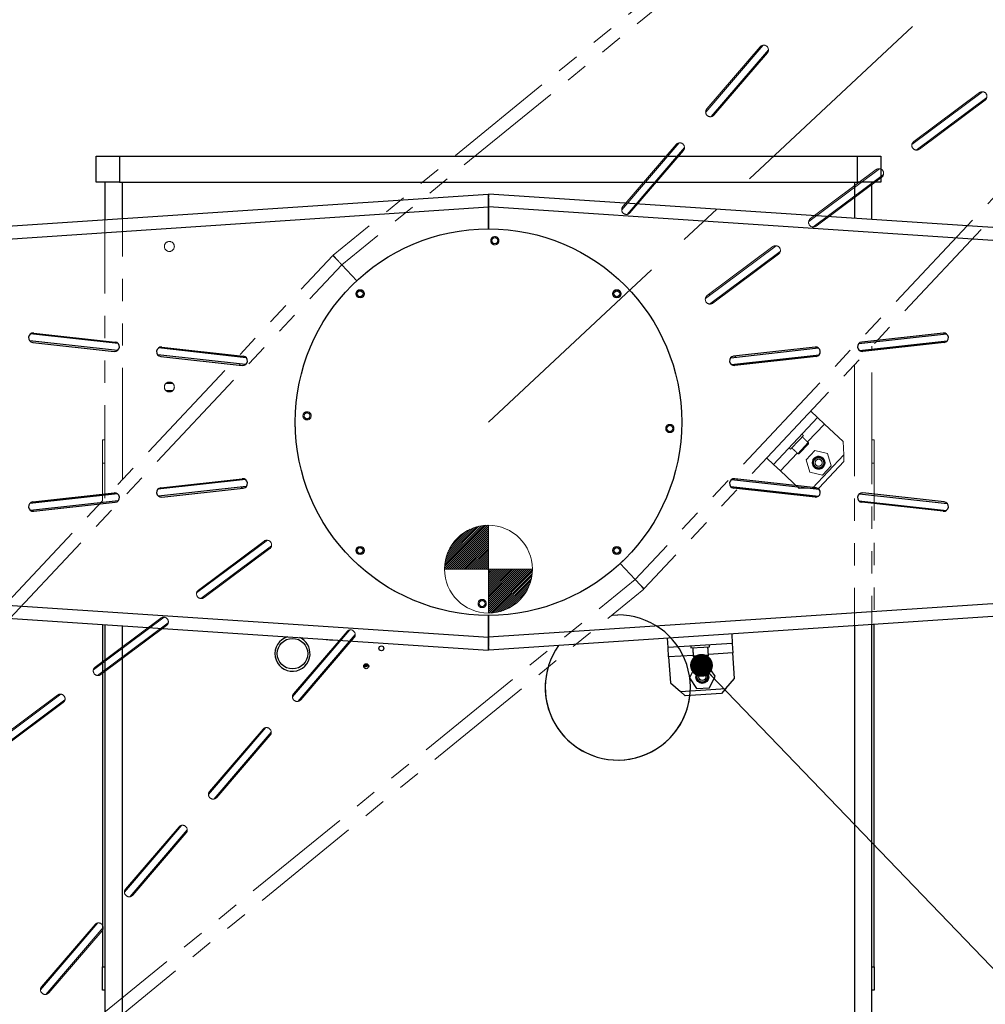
# Model space of a CAD drawing. Header units: millimetres. Extents: x 36 to 589, y 6 to 414.
# Tile 10 of 62: x 142 to 197, y 302 to 358. Entities that reach past the tile are written whole.
import ezdxf

# ---------------------------------------------------------------- set-up
doc = ezdxf.new("R2010")
doc.units = ezdxf.units.MM
doc.linetypes.add('CENTERX2', pattern=[20.32, 12.7, -2.54, 2.54, -2.54])
doc.linetypes.add('PHANTOM', pattern=[12.7, 6.35, -1.27, 1.27, -1.27, 1.27, -1.27])
doc.styles.add('SLDTEXTSTYLE1', font='TXT', dxfattribs={"width": 0.75})
doc.dimstyles.new('SLDDIMSTYLE0', dxfattribs={"dimtxt": 3.5, "dimasz": 5, "dimexe": 0, "dimexo": 0.0625, "dimgap": 0.875, "dimtad": 1, "dimdec": 4, "dimlfac": 15, "dimzin": 12, "dimdsep": 46, "dimtxsty": 'SLDTEXTSTYLE1', "dimsah": 1, "dimcen": 0.09, "dimazin": 0, "dimtfac": 1, "dimtofl": 0, "dimtmove": 0, "dimatfit": 3, "dimfxl": 0, "dimtolj": 1, "dimtzin": 12, "dimarcsym": 0})
doc.dimstyles.new('SLDDIMSTYLE1', dxfattribs={"dimtxt": 3.5, "dimasz": 5, "dimexe": 0, "dimexo": 0.0625, "dimgap": 0.875, "dimtad": 1, "dimlfac": 15, "dimrnd": 1e-09, "dimzin": 12, "dimdsep": 46, "dimtxsty": 'SLDTEXTSTYLE1', "dimsah": 1, "dimcen": 0.09, "dimadec": 0, "dimazin": 0, "dimtfac": 1, "dimtofl": 0, "dimtmove": 0, "dimatfit": 3, "dimfxl": 0, "dimtolj": 1, "dimtzin": 12, "dimarcsym": 0})
doc.dimstyles.new('SLDDIMSTYLE2', dxfattribs={"dimtxt": 1.3, "dimasz": 1.3, "dimexe": 0, "dimexo": 0.0625, "dimgap": 0.325, "dimtad": 0, "dimtih": 1, "dimtoh": 1, "dimdec": 0, "dimrnd": 1e-09, "dimzin": 0, "dimdsep": 46, "dimtxsty": 'Standard', "dimblk1": 'DOT', "dimblk2": 'DOT', "dimsah": 1, "dimcen": 0.09, "dimadec": 0, "dimazin": 0, "dimtfac": 1, "dimtdec": 0, "dimtofl": 0, "dimtmove": 0, "dimatfit": 3, "dimldrblk": 'DOT', "dimfxl": 0, "dimtolj": 1, "dimtzin": 0, "dimarcsym": 0})

# ---------------------------------------------------------------- blocks, each defined once
blk = doc.blocks.new('Schwerpunkt')
at = {"linetype": 'Continuous', "true_color": 0x808080}
h = blk.add_hatch(dxfattribs=at)
h.set_pattern_fill('ANSI31', color=8, scale=0.25, style=0)
edge = h.paths.add_edge_path(flags=0)
edge.add_line((0, 0), (-25, 0))
edge.add_arc((0, 0), 25, 90, 180, ccw=False)
edge.add_line((0, 25), (0, 0))
h = blk.add_hatch(dxfattribs=at)
h.set_pattern_fill('ANSI31', color=8, scale=0.25, style=0)
edge = h.paths.add_edge_path(flags=0)
edge.add_line((0, 0), (25, 0))
edge.add_arc((0, 0), 25, 270, 360, ccw=False)
edge.add_line((0, -25), (0, 0))
at = {"color": 7, "linetype": 'Continuous', "lineweight": 0}
for q in [(0, 25), (-25, 0), (0, -25), (25, 0)]:
    blk.add_line((0, 0), q, dxfattribs=at)
blk.add_circle((0, 0), 25, dxfattribs=at)
for start, end in [(90, 180), (270, 0)]:
    blk.add_arc((0, 0), 25, start, end, dxfattribs=at)
blk = doc.blocks.new('*D2')
at = {"color": 7, "linetype": 'Continuous', "lineweight": 0}
for p, q in [((228.882, 391.076), (234.421, 396.241)), ((196.525, 278.437), (280.825, 278.437))]:
    blk.add_line(p, q, dxfattribs=at)
blk.add_arc((108.091, 278.437), 171.734, 0, 43, dxfattribs=at)
for points in [[(233.689, 395.559), (236.564, 391.416), (237.527, 392.289)], [(279.825, 278.437), (280.402, 283.446), (279.102, 283.427)]]:
    blk.add_solid(points, dxfattribs=at)
at = {"color": 7, "linetype": 'Continuous', "lineweight": 0, "insert": (267.907, 352.826), "char_height": 3.5, "attachment_point": 1, "rotation": 293.8166, "style": 'SLDTEXTSTYLE1'}
blk.add_mtext('43°', dxfattribs=at)
blk = doc.blocks.new('*D3')
at = {"color": 7, "linetype": 'Continuous', "lineweight": 0}
for p, q in [((246.592, 333.103), (246.592, 267.437)), ((91.125, 332.437), (91.125, 267.437)), ((91.125, 268.437), (246.592, 268.437))]:
    blk.add_line(p, q, dxfattribs=at)
for centre, start, end in [((160.876, 271.214), 153.4349, 206.5651), ((163.286, 271.214), 333.4349, 26.5651)]:
    blk.add_arc(centre, 6.21, start, end, dxfattribs=at)
for points in [[(91.125, 268.437), (96.125, 267.787), (96.125, 269.087)], [(246.592, 268.437), (241.592, 269.087), (241.592, 267.787)]]:
    blk.add_solid(points, dxfattribs=at)
at = {"color": 7, "linetype": 'Continuous', "lineweight": 0, "insert": (156.909, 272.948), "char_height": 3.5, "attachment_point": 1, "style": 'SLDTEXTSTYLE1'}
blk.add_mtext('2332', dxfattribs=at)
blk = doc.blocks.new('*D4')
at = {"color": 7, "linetype": 'Continuous', "lineweight": 0}
for p, q in [((112.859, 351.77), (80.125, 351.77)), ((81.125, 351.77), (81.125, 278.437)), ((141.192, 278.437), (80.125, 278.437))]:
    blk.add_line(p, q, dxfattribs=at)
for centre, start, end in [((78.348, 319.063), 63.4349, 116.5651), ((78.348, 316.653), 243.4349, 296.5651)]:
    blk.add_arc(centre, 6.21, start, end, dxfattribs=at)
for points in [[(81.125, 351.77), (80.475, 346.77), (81.775, 346.77)], [(81.125, 278.437), (81.775, 283.437), (80.475, 283.437)]]:
    blk.add_solid(points, dxfattribs=at)
at = {"color": 7, "linetype": 'Continuous', "lineweight": 0, "insert": (76.614, 312.686), "char_height": 3.5, "attachment_point": 1, "rotation": 90, "style": 'SLDTEXTSTYLE1'}
blk.add_mtext('1100', dxfattribs=at)
blk = doc.blocks.new('_DOT')
at = {"color": 0, "linetype": 'ByBlock', "lineweight": -2}
blk.add_line((-0.5, 0), (-1, 0), dxfattribs=at)
at = {"color": 0, "linetype": 'ByBlock', "const_width": 0.5}
blk.add_lwpolyline([(-0.25, 0, 1), (0.25, 0, 1)], format="xyb", close=True, dxfattribs=at)

msp = doc.modelspace()

# ---------------------------------------------------------------- linework, layer by layer
at = {"color": 7, "linetype": 'CENTERX2', "lineweight": 0}
msp.add_line((168.8587426, 335.1033598), (228.1503731, 390.3936997), dxfattribs=at)
at = {"color": 0, "linetype": 'PHANTOM', "lineweight": 0}
for p, q in [((201.432138, 378.3742264), (160.0224734, 344.6117719)), ((201.9333772, 377.8367132), (160.5064039, 344.0601465)), ((213.7951696, 365.1164981), (177.2110814, 326.146573)), ((214.2964088, 364.5789849), (177.7276058, 325.6253419)), ((181.2239547, 352.7514872), (184.4981928, 356.5583056)), ((184.3312604, 356.4678565), (181.2884042, 352.9296643)), ((181.5281857, 352.4917841), (184.8001026, 356.2959036)), ((184.7356252, 356.1201015), (181.6927691, 352.5819093)), ((192.9687361, 350.9117185), (196.9910878, 353.9097528)), ((196.8118261, 353.8576495), (193.0699938, 351.0690174)), ((193.2058543, 350.5895683), (197.2325208, 353.5908186)), ((197.1305269, 353.4300115), (193.3886946, 350.6413794)), ((176.4423145, 347.1920762), (179.7159627, 350.9982087)), ((179.5496293, 350.9078402), (176.5067731, 347.3696479)), ((176.7459516, 346.9316826), (180.0184663, 350.7364972)), ((179.9539941, 350.5600852), (176.9111379, 347.021893)), ((146.5254093, 348.7700265), (146.5254093, 350.2366931)), ((146.5254093, 350.2366931), (147.8587426, 350.2366931)), ((147.8587426, 350.2366931), (147.8587426, 348.7700265)), ((147.8587426, 350.2366931), (166.9214416, 350.2366931)), ((187.0885853, 346.5289855), (191.1116755, 349.5275702)), ((190.9318039, 349.4755133), (187.1899717, 346.6868812)), ((187.3264337, 346.2073796), (191.3523782, 349.2080917)), ((147.8587426, 348.7700265), (146.5254093, 348.7700265)), ((147.0254093, 348.7700265), (147.0254093, 330.7714276)), ((147.8587426, 348.7700265), (165.1225743, 348.7700265)), ((148.0254093, 331.8366427), (148.0254093, 348.7700265)), ((191.2505048, 349.0478753), (187.5086725, 346.2592432)), ((176.6156049, 347.3935537), (176.5582845, 347.4295446)), ((177.009321, 347.136059), (176.9538773, 347.1734291)), ((181.2084361, 342.1462538), (185.2322615, 345.1453864)), ((185.0517818, 345.0933771), (181.3099496, 342.304745)), ((181.4470148, 341.8251922), (185.4722339, 344.8253636)), ((123.4210765, 305.6277346), (159.9898795, 344.5813776)), ((185.3704826, 344.6657392), (181.6286504, 341.877107)), ((123.9223157, 305.0902214), (160.5064039, 344.0601465)), ((160.5064039, 344.0601465), (161.3567607, 343.1482505)), ((161.3567607, 343.1482505), (160.5064039, 344.0601465)), ((181.4640979, 342.3368097), (181.4306864, 342.3947251)), ((181.6919944, 341.9243147), (181.6600896, 341.9840061)), ((190.692076, 280.7700265), (190.692076, 339.435292)), ((189.692076, 338.3700768), (189.692076, 280.7700265)), ((187.2100018, 335.7261338), (187.5988403, 335.3611009)), ((187.5988403, 335.3611009), (185.0892392, 332.6878358)), ((187.5988403, 335.3611009), (187.9876789, 334.996068)), ((187.9876789, 334.996068), (187.0294676, 333.9753668)), ((189.056985, 333.9922276), (187.9876789, 334.996068)), ((146.892076, 334.1033598), (147.0254093, 334.1033598)), ((146.892076, 332.7700265), (146.892076, 334.1033598)), ((186.0567746, 333.5626232), (186.5573285, 334.0958208)), ((186.5573285, 334.0958208), (186.7868404, 334.3403003)), ((190.692076, 334.1033598), (190.8254093, 334.1033598)), ((190.8254093, 334.1033598), (190.8254093, 332.7700265)), ((187.0683514, 333.9388635), (186.475173, 333.3070008)), ((187.070732, 333.8634763), (186.5505601, 333.3093814)), ((187.4448919, 333.4925479), (186.9443563, 332.9593698)), ((188.1569056, 333.3256604), (187.4448919, 333.4925479)), ((189.0807906, 333.2383561), (189.056985, 333.9922276)), ((185.0892392, 332.6878358), (184.7004006, 333.0528686)), ((186.4362891, 333.3435041), (185.4780778, 332.3228029)), ((186.9443563, 332.9593698), (187.1558343, 332.2593042)), ((187.3012553, 331.3427681), (189.0807906, 333.2383561)), ((188.3683835, 332.6255948), (188.1569056, 333.3256604)), ((189.0807906, 333.2383561), (189.0926935, 332.8614204)), ((147.0254093, 332.7700265), (146.892076, 332.7700265)), ((146.892076, 332.7700265), (146.892076, 330.6293989)), ((185.4780778, 332.3228029), (185.0892392, 332.6878358)), ((189.0926935, 332.8614204), (187.678191, 331.3546709)), ((187.8678479, 332.0924167), (188.3683835, 332.6255948)), ((190.8254093, 332.7700265), (190.692076, 332.7700265)), ((190.8254093, 304.1033598), (190.8254093, 332.7700265)), ((185.4780778, 332.3228029), (186.5473838, 331.3189624)), ((187.1558343, 332.2593042), (187.8678479, 332.0924167)), ((186.5473838, 331.3189624), (187.3012553, 331.3427681)), ((187.678191, 331.3546709), (187.3012553, 331.3427681)), ((156.2704705, 328.3815274), (152.2452514, 325.381356)), ((152.3470026, 325.5409804), (156.0888349, 328.3296125)), ((156.5090492, 328.0604658), (152.4852238, 325.0613332)), ((152.6657034, 325.1133424), (156.4075357, 327.9019746)), ((156.0254908, 328.2824048), (156.0573957, 328.2227134)), ((156.2533874, 327.8699099), (156.2867989, 327.8119944)), ((176.3607246, 327.0584691), (177.2110814, 326.146573)), ((177.2110814, 326.146573), (176.3607246, 327.0584691)), ((135.7841081, 292.3700064), (177.2110814, 326.146573)), ((136.2853473, 291.8324932), (177.6950119, 325.5949476)), ((150.3910516, 323.9993399), (146.3651071, 320.9986279)), ((146.4669805, 321.1588442), (150.2088128, 323.9474763)), ((150.6289, 323.677734), (146.6058098, 320.6791493)), ((146.7856813, 320.7312063), (150.5275136, 323.5198384)), ((160.9715337, 323.275037), (157.6990189, 319.4702224)), ((157.7634912, 319.6466344), (160.8063473, 323.1848266)), ((161.2751708, 323.0146434), (158.0015226, 319.2085109)), ((158.167856, 319.2988794), (161.2107121, 322.8370716)), ((160.7081642, 323.0706606), (160.7636079, 323.0332905)), ((161.1018804, 322.8131659), (161.1592008, 322.7771749)), ((144.511631, 319.6171512), (140.4849645, 316.615901)), ((140.5869584, 316.776708), (144.3287906, 319.5653402)), ((144.7487492, 319.295001), (140.7263974, 316.2969668)), ((140.9056592, 316.3490701), (144.6474915, 319.1377022)), ((156.1892996, 317.7149355), (152.9173827, 313.910816)), ((152.98186, 314.0866181), (156.0247162, 317.6248103)), ((156.4935306, 317.4552324), (153.2192924, 313.648414)), ((153.3862248, 313.7388631), (156.429081, 317.2770553)), ((151.4070641, 312.1548324), (148.1357479, 308.3514112)), ((148.2002289, 308.5266018), (151.2430851, 312.064794)), ((151.7118891, 311.8958198), (148.4370636, 308.0883187)), ((148.6045937, 308.1788468), (151.6474499, 311.717039)), ((146.6248273, 306.5947277), (143.3541144, 302.7920081)), ((143.4185978, 302.9665854), (146.4614539, 306.5047776)), ((146.9302462, 306.3364057), (143.6548362, 302.5282249)), ((143.8229626, 302.6188304), (146.8658188, 306.1570227)), ((190.692076, 304.1033598), (190.8254093, 304.1033598)), ((190.8254093, 304.1033598), (190.8254093, 302.7700265)), ((190.8254093, 302.7700265), (190.692076, 302.7700265))]:
    msp.add_line(p, q, dxfattribs=at)
at = {"color": 7, "linetype": 'Continuous', "lineweight": 30}
for p, q in [((146.5254093, 348.7700265), (146.5254093, 350.2366931)), ((146.5254093, 350.2366931), (147.8587426, 350.2366931)), ((147.8587426, 350.2366931), (147.8587426, 348.7700265)), ((147.8587426, 350.2366931), (189.8587426, 350.2366931)), ((189.8587426, 348.7700265), (189.8587426, 350.2366931)), ((189.8587426, 350.2366931), (191.192076, 350.2366931)), ((191.192076, 350.2366931), (191.192076, 348.7700265)), ((147.8587426, 348.7700265), (146.5254093, 348.7700265)), ((147.0254093, 348.7700265), (147.0254093, 346.6316864)), ((147.8587426, 348.7700265), (189.8587426, 348.7700265)), ((148.0254093, 346.6982585), (148.0254093, 348.7700265)), ((189.692076, 348.7700265), (189.692076, 346.6982585)), ((191.192076, 348.7700265), (189.8587426, 348.7700265)), ((190.692076, 346.6316864), (190.692076, 348.7700265)), ((115.5254093, 344.534666), (168.8364594, 348.0836934)), ((222.192076, 344.534666), (168.8810259, 348.0836934)), ((115.5254093, 343.7997095), (168.8587426, 347.3502203)), ((168.8587426, 347.3502203), (168.8587426, 346.1033598)), ((168.8587426, 346.1033598), (168.8587426, 347.3502203)), ((222.192076, 343.7997095), (168.8587426, 347.3502203)), ((147.7340217, 339.1799089), (142.7466899, 339.7306238)), ((147.7794051, 339.5773288), (142.788535, 340.1284344)), ((142.9137424, 339.6460237), (147.5521878, 339.1335767)), ((142.9723078, 340.1761318), (147.6107532, 339.6636847)), ((189.9380802, 339.5773288), (194.9289503, 340.1284344)), ((189.9834635, 339.1799089), (194.9707953, 339.7306238)), ((194.7451775, 340.1761318), (190.1067321, 339.6636847)), ((194.8037429, 339.6460237), (190.1652975, 339.1335767)), ((155.0679846, 338.7725037), (150.0780137, 339.3235101)), ((150.2612934, 339.3708578), (154.8997388, 338.8584108)), ((182.6495007, 338.7725037), (187.6394716, 339.3235101)), ((187.4561919, 339.3708578), (182.8177464, 338.8584108)), ((155.0235064, 338.3749839), (150.0352633, 338.9257994)), ((150.202728, 338.8407498), (154.8411734, 338.3283027)), ((154.8212163, 338.8670858), (154.8038406, 338.8016712)), ((182.6939788, 338.3749839), (187.6822219, 338.9257994)), ((187.5147572, 338.8407498), (182.8763118, 338.3283027)), ((182.9136446, 338.8016712), (182.8962689, 338.8670858)), ((154.7065685, 338.409981), (154.6915058, 338.3448377)), ((183.0259794, 338.3448377), (183.0109168, 338.409981)), ((155.0235064, 331.8317357), (150.0352633, 331.2809201)), ((150.202728, 331.3659698), (154.8411734, 331.8784168)), ((154.6915058, 331.8618818), (154.7065685, 331.7967385)), ((182.6939788, 331.8317357), (187.6822219, 331.2809201)), ((187.5147572, 331.3659698), (182.8763118, 331.8784168)), ((183.0109168, 331.7967385), (183.0259794, 331.8618818)), ((155.0679846, 331.4342158), (150.0780137, 330.8832095)), ((150.2612934, 330.8358617), (154.8997388, 331.3483088)), ((154.8038406, 331.4050483), (154.8212163, 331.3396338)), ((182.6495007, 331.4342158), (187.6394716, 330.8832095)), ((187.4561919, 330.8358617), (182.8177464, 331.3483088)), ((182.8962689, 331.3396338), (182.9136446, 331.4050483)), ((147.7340217, 331.0268107), (142.7466899, 330.4760958)), ((142.9137424, 330.5606959), (147.5521878, 331.0731429)), ((189.9834635, 331.0268107), (194.9707953, 330.4760958)), ((194.8037429, 330.5606959), (190.1652975, 331.0731429)), ((147.7794051, 330.6293908), (142.788535, 330.0782852)), ((142.9723078, 330.0305878), (147.6107532, 330.5430348)), ((189.9380802, 330.6293908), (194.9289503, 330.0782852)), ((194.7451775, 330.0305878), (190.1067321, 330.5430348)), ((115.5254093, 326.4070101), (168.8587426, 322.8564993)), ((222.192076, 326.4070101), (168.8587426, 322.8564993)), ((115.5254093, 325.6720536), (168.8364594, 322.1230262)), ((222.192076, 325.6720536), (168.8810259, 322.1230262)), ((168.8587426, 324.1033598), (168.8587426, 322.8564993)), ((168.8587426, 322.8564993), (168.8587426, 324.1033598)), ((146.892076, 323.5839094), (146.892076, 304.1033598)), ((147.0254093, 323.5750331), (147.0254093, 280.7700265)), ((148.0254093, 280.7700265), (148.0254093, 323.508461)), ((189.692076, 323.508461), (189.692076, 280.7700265)), ((190.692076, 280.7700265), (190.692076, 323.5750331)), ((190.8254093, 304.1033598), (190.8254093, 323.5839094)), ((182.7047348, 323.0432992), (182.7401615, 322.5111438)), ((179.0815929, 322.2675853), (179.0461663, 322.7997407)), ((182.7401615, 322.5111438), (179.0815929, 322.2675853)), ((179.1170196, 321.7354299), (179.0815929, 322.2675853)), ((180.3858071, 322.2475068), (181.115529, 322.2960859)), ((181.115529, 322.2960859), (181.450118, 322.3183602)), ((182.7401615, 322.5111438), (182.7755882, 321.9789884)), ((180.5139276, 321.8284249), (179.1170196, 321.7354299)), ((179.1170196, 321.7354299), (179.214443, 320.2720025)), ((181.3822229, 321.8327778), (180.5174703, 321.7752094)), ((181.33255, 321.7760196), (180.5742286, 321.7255365)), ((182.7755882, 321.9789884), (181.3786802, 321.8859933)), ((182.8730116, 320.515561), (182.7755882, 321.9789884)), ((180.6235255, 321.2009859), (180.3007471, 320.5447627)), ((181.3532207, 321.2495632), (180.6235255, 321.2009859)), ((181.7601375, 320.6419173), (181.3532207, 321.2495632)), ((181.4373591, 319.9856941), (181.7601375, 320.6419173)), ((179.214443, 320.2720025), (179.7820252, 319.7752737)), ((180.3007471, 320.5447627), (180.7076639, 319.9371168)), ((182.3762828, 319.9479789), (182.8730116, 320.515561)), ((179.7820252, 319.7752737), (182.3762828, 319.9479789)), ((180.0658162, 319.5269094), (179.7820252, 319.7752737)), ((182.1279185, 319.6641878), (180.0658162, 319.5269094)), ((180.7076639, 319.9371168), (181.4373591, 319.9856941)), ((182.3762828, 319.9479789), (182.1279185, 319.6641878)), ((146.892076, 302.7700265), (146.892076, 304.1033598)), ((146.892076, 304.1033598), (147.0254093, 304.1033598)), ((190.692076, 304.1033598), (190.8254093, 304.1033598)), ((190.8254093, 304.1033598), (190.8254093, 302.7700265)), ((147.0254093, 302.7700265), (146.892076, 302.7700265)), ((190.8254093, 302.7700265), (190.692076, 302.7700265))]:
    msp.add_line(p, q, dxfattribs=at)
at = {"color": 7, "linetype": 'Continuous', "lineweight": 30, "flags": 128}
for points in [[(175.8902936, 324.1235105), (175.9107791, 324.1251155), (176.2233779, 324.1369531)], [(159.622216, 322.7364375), (159.8002903, 322.7159353), (159.9767604, 322.7128348)]]:
    msp.add_lwpolyline(points, dxfattribs=at)
at = {"color": 7, "linetype": 'Continuous', "lineweight": 30}
for centre, radius in [((168.8587426, 335.1033598), 11), ((161.5519726, 342.4101299), 0.2333333), ((161.5519726, 342.4101299), 0.1666667), ((176.1655127, 342.4101299), 0.2333333), ((176.1655127, 342.4101299), 0.1666667), ((161.5519726, 327.7965897), 0.2333333), ((161.5519726, 327.7965897), 0.1666667), ((176.1655127, 327.7965897), 0.2333333), ((176.1655127, 327.7965897), 0.1666667), ((157.7023353, 321.9248791), 0.8666667), ((162.7622882, 322.2270715), 0.14), ((161.9007896, 321.2094282), 0.14), ((181.0304423, 320.59334), 0.3666667), ((181.0304423, 320.59334), 0.3333333), ((181.0304423, 320.59334), 0.3233333), ((181.0304423, 320.59334), 0.29), ((181.0304423, 320.59334), 0.2)]:
    msp.add_circle(centre, radius, dxfattribs=at)
at = {"color": 0, "linetype": 'PHANTOM', "lineweight": 0}
for centre, radius in [((168.8587426, 335.1033598), 11), ((150.692076, 345.1033598), 0.2833333), ((169.2193708, 345.4303983), 0.2333333), ((169.2193708, 345.4303983), 0.1666667), ((150.692076, 337.1033598), 0.2833333), ((158.5317041, 335.4639879), 0.2333333), ((158.5317041, 335.4639879), 0.1666667), ((179.1857812, 334.7427317), 0.2333333), ((179.1857812, 334.7427317), 0.1666667), ((187.6563699, 332.7924823), 0.3666667), ((187.6563699, 332.7924823), 0.3333333), ((187.6563699, 332.7924823), 0.3233333), ((187.6563699, 332.7924823), 0.29), ((187.6563699, 332.7924823), 0.2), ((168.4981145, 324.7763212), 0.2333333), ((168.4981145, 324.7763212), 0.1666667)]:
    msp.add_circle(centre, radius, dxfattribs=at)
for centre, radius, start, end in [((184.5334428, 356.293979), 0.2666667, 319.30436771, 139.30436771), ((196.9711765, 353.6438305), 0.2666667, 306.69563229, 126.69563229), ((181.4905867, 352.7557868), 0.2666667, 139.30436771, 319.30436771), ((179.7518117, 350.7339627), 0.2666667, 319.30436771, 139.30436771), ((193.2293442, 350.8551984), 0.2666667, 126.69563229, 306.69563229), ((191.0911544, 349.2616943), 0.2666667, 306.69563229, 126.69563229), ((176.7089555, 347.1957704), 0.2666667, 139.30436771, 319.30436771), ((187.3493221, 346.4730622), 0.2666667, 126.69563229, 306.69563229), ((185.2111322, 344.8795581), 0.2666667, 306.69563229, 126.69563229), ((181.4693, 342.090926), 0.2666667, 126.69563229, 306.69563229), ((187.0318481, 333.8999796), 0.0533333, 316.8086792, 46.8086792), ((186.5116763, 333.3458847), 0.0533333, 226.8086792, 316.8086792), ((156.2481853, 328.1157935), 0.2666667, 306.69563229, 126.69563229), ((152.506353, 325.3271614), 0.2666667, 126.69563229, 306.69563229), ((150.3681632, 323.7336574), 0.2666667, 306.69563229, 126.69563229), ((161.0085297, 323.0109491), 0.2666667, 319.30436771, 139.30436771), ((146.6263309, 320.9450252), 0.2666667, 126.69563229, 306.69563229), ((144.488141, 319.3515212), 0.2666667, 306.69563229, 126.69563229), ((157.9656736, 319.4727569), 0.2666667, 139.30436771, 319.30436771), ((156.2268986, 317.4509328), 0.2666667, 319.30436771, 139.30436771), ((153.1840424, 313.9127406), 0.2666667, 139.30436771, 319.30436771), ((151.4452675, 311.8909165), 0.2666667, 319.30436771, 139.30436771), ((148.4024113, 308.3527243), 0.2666667, 139.30436771, 319.30436771), ((146.6636363, 306.3309001), 0.2666667, 319.30436771, 139.30436771), ((143.6207802, 302.7927079), 0.2666667, 139.30436771, 319.30436771)]:
    msp.add_arc(centre, radius, start, end, dxfattribs=at)
at = {"color": 7, "linetype": 'Continuous', "lineweight": 30}
for centre, radius, start, end in [((142.9430251, 339.9110777), 0.2666667, 83.69563229, 263.69563229), ((147.5814705, 339.3986307), 0.2666667, 263.69563229, 83.69563229), ((190.1360148, 339.3986307), 0.2666667, 96.30436771, 276.30436771), ((194.7744602, 339.9110777), 0.2666667, 276.30436771, 96.30436771), ((150.2320107, 339.1058038), 0.2666667, 83.69563229, 263.69563229), ((187.4854745, 339.1058038), 0.2666667, 276.30436771, 96.30436771), ((154.8704561, 338.5933568), 0.2666667, 263.69563229, 83.69563229), ((182.8470291, 338.5933568), 0.2666667, 96.30436771, 276.30436771), ((154.8704561, 331.6133628), 0.2666667, 276.30436771, 96.30436771), ((182.8470291, 331.6133628), 0.2666667, 83.69563229, 263.69563229), ((150.2320107, 331.1009158), 0.2666667, 96.30436771, 276.30436771), ((187.4854745, 331.1009158), 0.2666667, 263.69563229, 83.69563229), ((147.5814705, 330.8080889), 0.2666667, 276.30436771, 96.30436771), ((190.1360148, 330.8080889), 0.2666667, 83.69563229, 263.69563229), ((142.9430251, 330.2956418), 0.2666667, 96.30436771, 276.30436771), ((194.7744602, 330.2956418), 0.2666667, 263.69563229, 83.69563229), ((176.2233779, 320.0036198), 4.1333333, 163.76045483, 90), ((157.7023353, 321.9248791), 1, 106.5893186, 356.56417709), ((157.7023353, 321.9248791), 1, 356.56417709, 65.793323), ((176.2233779, 320.0036198), 4.1333333, 144.78636793, 353.62358767), ((180.5706858, 321.7787521), 0.0533333, 183.8086792, 273.8086792), ((181.3290073, 321.8292351), 0.0533333, 273.8086792, 3.8086792), ((161.8415637, 321.4786651), 0.28, 253.23406639, 311.57823222), ((161.8415637, 321.4786651), 0.2833333, 253.44019871, 311.3720999), ((161.8415637, 321.4786651), 0.2679544, 252.60257248, 312.20972613), ((161.8415637, 321.4786651), 0.2666667, 252.54587982, 312.26641879), ((161.8415637, 321.4786651), 0.2155333, 252.34605611, 312.4662425)]:
    msp.add_arc(centre, radius, start, end, dxfattribs=at)
for points, knots in [([(168.8364594, 348.0836934), (168.8367556, 348.0809976), (168.8373482, 348.075606), (168.8406133, 348.031824), (168.8453893, 347.9653466), (168.849878, 347.9014307), (168.8521223, 347.8694728)], [0, 0, 0, 0, 0.2500002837, 0.5000005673, 0.750000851, 1, 1, 1, 1]), ([(168.8587426, 347.3502203), (168.8596134, 347.3982846), (168.861355, 347.4944133), (168.8635761, 347.6327279), (168.8651713, 347.7616415), (168.8652991, 347.8335284), (168.8653629, 347.8694718)], [0, 0, 0, 0, 0.2500002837, 0.5000005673, 0.750000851, 1, 1, 1, 1]), ([(168.8587426, 322.8564993), (168.8578718, 322.8084349), (168.8561302, 322.7123062), (168.8539092, 322.5739916), (168.852314, 322.4450781), (168.8521862, 322.3731911), (168.8521223, 322.3372477)], [0, 0, 0, 0, 0.25000028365, 0.50000056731, 0.75000085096, 1, 1, 1, 1]), ([(168.8810259, 322.1230262), (168.8807296, 322.125722), (168.8801371, 322.1311135), (168.8768719, 322.1748956), (168.872096, 322.241373), (168.8676073, 322.3052889), (168.865363, 322.3372468)], [0, 0, 0, 0, 0.2500002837, 0.5000005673, 0.750000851, 1, 1, 1, 1])]:
    msp.add_open_spline(points, degree=3, knots=knots, dxfattribs=at)
for points, degree in [([(168.8653629, 347.8694723), (168.8676073, 347.9014304), (168.8720959, 347.9653465), (168.8768719, 348.031824), (168.8801371, 348.075606), (168.8807296, 348.0809976), (168.8810259, 348.0836934)], 3), ([(168.8521223, 347.8694723), (168.8521862, 347.8335288), (168.852314, 347.7616417), (168.8539092, 347.6327279), (168.8561302, 347.4944133), (168.8578718, 347.3982846), (168.8587426, 347.3502203)], 3), ([(150.8927692, 337.3033598), (150.4913827, 337.3033598)], 1), ([(150.4913827, 336.9033598), (150.8927692, 336.9033598)], 1), ([(168.8653629, 322.3372473), (168.8652991, 322.3731908), (168.8651713, 322.4450779), (168.8635761, 322.5739916), (168.861355, 322.7123062), (168.8596134, 322.8084349), (168.8587426, 322.8564993)], 3), ([(168.8521223, 322.3372473), (168.849878, 322.3052892), (168.8453893, 322.2413731), (168.8406133, 322.1748956), (168.8373482, 322.1311135), (168.8367556, 322.125722), (168.8364594, 322.1230262)], 3), ([(168.8521223, 322.3372473), (168.8587426, 322.4366931)], 1), ([(180.3787218, 322.3539379), (180.3858071, 322.2475068)], 1), ([(181.3822229, 321.8327778), (181.3503388, 322.3117177)], 1), ([(181.450118, 322.3183602), (181.4430326, 322.4247912)], 1), ([(180.4855863, 322.2541493), (180.5174703, 321.7752094)], 1)]:
    msp.add_open_spline(points, degree=degree, dxfattribs=at)
at = {"color": 0, "linetype": 'PHANTOM', "lineweight": 0}
for points in [[(159.9898795, 344.5813776), (159.9919347, 344.5796081), (159.9960451, 344.5760691), (160.0282923, 344.5462758), (160.0771227, 344.5009145), (160.1239961, 344.4572306), (160.1474327, 344.4353887)], [(160.5064039, 344.0601465), (160.4742609, 344.0958925), (160.409975, 344.1673843), (160.3172691, 344.2700559), (160.2305169, 344.3654253), (160.1815836, 344.4180872), (160.157117, 344.4444181)], [(177.2110814, 326.146573), (177.2432243, 326.1108271), (177.3075103, 326.0393352), (177.4002162, 325.9366636), (177.4869684, 325.8412943), (177.5359017, 325.7886323), (177.5603683, 325.7623014)], [(177.7276058, 325.6253419), (177.7255506, 325.6271114), (177.7214402, 325.6306504), (177.689193, 325.6604438), (177.6403625, 325.7058051), (177.5934892, 325.749489), (177.5700526, 325.7713309)]]:
    msp.add_open_spline(points, degree=3, knots=[0, 0, 0, 0, 0.2500002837, 0.5000005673, 0.750000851, 1, 1, 1, 1], dxfattribs=at)
for points, degree in [([(160.1571166, 344.4444185), (160.1369627, 344.4693217), (160.0966548, 344.5191283), (160.0548102, 344.5710041), (160.0273389, 344.6052511), (160.0240952, 344.6095983), (160.0224734, 344.6117719)], 3), ([(160.147433, 344.4353884), (160.1719932, 344.4091445), (160.2211135, 344.3566568), (160.3101992, 344.2634632), (160.4061538, 344.163821), (160.4729872, 344.0947047), (160.5064039, 344.0601465)], 3), ([(160.1571166, 344.4444185), (160.2247405, 344.3614778)], 1), ([(186.7868404, 334.3403003), (186.7090727, 334.4133069)], 1), ([(187.0683514, 333.9388635), (186.7183967, 334.2673931)], 1), ([(185.9790069, 333.6356298), (186.0567746, 333.5626232)], 1), ([(186.1252183, 333.6355304), (186.475173, 333.3070008)], 1), ([(177.5700522, 325.7713312), (177.5454921, 325.7975751), (177.4963718, 325.8500628), (177.4072861, 325.9432564), (177.3113314, 326.0428985), (177.2444981, 326.1120149), (177.2110814, 326.146573)], 3), ([(177.5603686, 325.7623011), (177.4924976, 325.8455449)], 1), ([(177.5603686, 325.7623011), (177.5805226, 325.7373978), (177.6208305, 325.6875912), (177.6626751, 325.6357155), (177.6901464, 325.6014685), (177.6933901, 325.5971212), (177.6950119, 325.5949476)], 3)]:
    msp.add_open_spline(points, degree=degree, dxfattribs=at)

# ---------------------------------------------------------------- block references
at = {"color": 7, "linetype": 'Continuous', "xscale": 0.1, "yscale": 0.1, "zscale": 0.1}
msp.add_blockref('Schwerpunkt', (168.8564237, 326.7351629), dxfattribs=at)

# ---------------------------------------------------------------- dimensions: what is measured, and where the dimension line sits
at = {"color": 7, "linetype": 'Continuous', "lineweight": 0}
dim = msp.add_angular_dim_2l(base=(267.8752191, 341.377299), line1=((195.5254093, 278.4366931), (191.5254093, 278.4366931)), line2=((168.8587426, 335.1033598), (228.1503731, 390.3936997)), dimstyle='SLDDIMSTYLE0', dxfattribs=at)
dim.commit()
dim.dimension.update_dxf_attribs({"geometry": '*D2', "text_midpoint": (265.2004651, 347.7845954), "dimtype": 162})
dim = msp.add_linear_dim(base=(81.1254093, 278.4366931), p1=(113.8587426, 351.7700265), p2=(142.192076, 278.4366931), angle=90, text='(<>)', dimstyle='SLDDIMSTYLE1', dxfattribs=at)
dim.commit()
dim.dimension.update_dxf_attribs({"geometry": '*D4', "text_midpoint": (81.1254093, 317.8581901), "dimtype": 160})
dim = msp.add_linear_dim(base=(246.592076, 268.4366931), p1=(91.1254093, 333.4366931), p2=(246.592076, 334.1033598), text='(<>)', dimstyle='SLDDIMSTYLE1', dxfattribs=at)
dim.commit()
dim.dimension.update_dxf_attribs({"geometry": '*D3', "text_midpoint": (162.0811999, 268.4366931), "dimtype": 160})

# ---------------------------------------------------------------- leaders
msp.add_leader([(180.9861589, 321.2585343), (203.5194253, 297.834334), (225.131076, 297.834334)], dimstyle='SLDDIMSTYLE2', dxfattribs=at)

doc.saveas('drawing.dxf')
